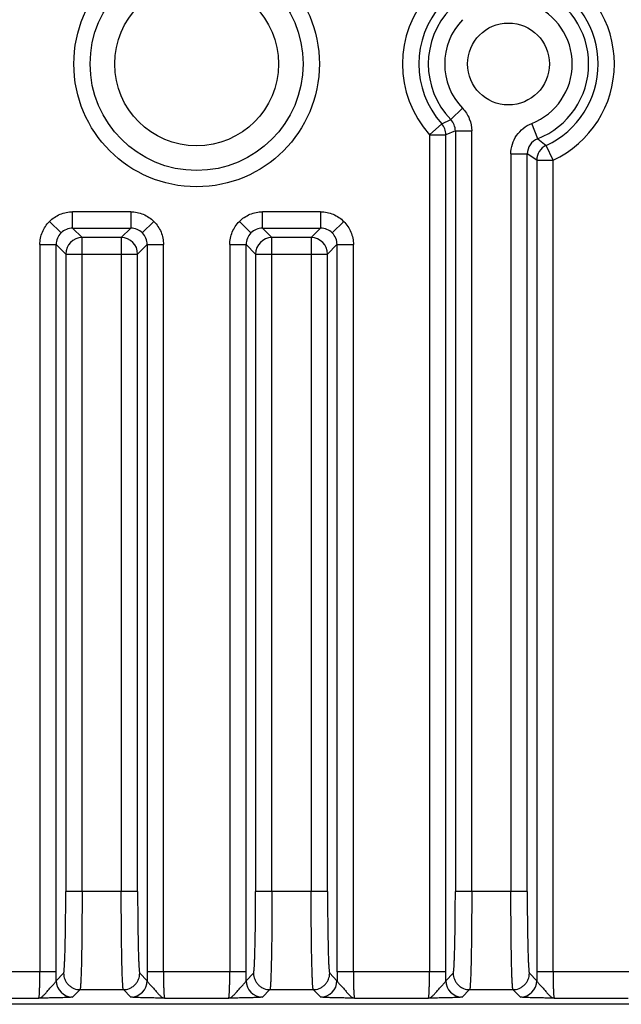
# Model space of a CAD drawing. Header units: inches. Extents: x 0 to 34, y 0 to 22.
# Tile 5 of 43: x 6.429 to 7.152, y 6.431 to 7.614. Entities that reach past the tile are written whole.
import ezdxf

# ---------------------------------------------------------------- set-up
doc = ezdxf.new("R2010")
doc.units = ezdxf.units.IN
doc.header["$LTSCALE"] = 1.87
doc.header["$MEASUREMENT"] = 0
doc.layers.get('0').update_dxf_attribs({"linetype": 'CONTINUOUS'})
doc.layers.add('DIMENSIONS', color=7, linetype='CONTINUOUS')
doc.styles.get("Standard").update_dxf_attribs({"font": 'txt', "width": 0.8})
doc.dimstyles.new('DIMSTYLE_8', dxfattribs={"dimtxt": 0.125, "dimasz": 0.18, "dimexe": 0.18, "dimexo": 0.0625, "dimgap": 0.09, "dimtad": 0, "dimtih": 1, "dimtoh": 1, "dimdec": 1, "dimdsep": 46, "dimtxsty": 'STANDARD', "dimblk": '_FILLED', "dimblk1": '_FILLED', "dimblk2": '_FILLED', "dimcen": 0.09, "dimadec": 0, "dimazin": 0, "dimtp": 0.1, "dimtm": 0.1, "dimtfac": 1, "dimtdec": 1, "dimtofl": 0, "dimtmove": 0, "dimatfit": 3, "dimldrblk": '_FILLED', "dimfxl": 1, "dimtolj": 1, "dimarcsym": 0})

# ---------------------------------------------------------------- blocks, each defined once
blk = doc.blocks.new('_FILLED')
at = {"color": 0, "linetype": 'BYBLOCK'}
blk.add_solid([(0, 0), (-1, 0.1736), (-1, -0.1736)], dxfattribs=at)
blk = doc.blocks.new('*D13')
at = {"layer": 'DIMENSIONS', "color": 2, "linetype": 'CONTINUOUS'}
for p, q in [((7.0612, 9.783), (3.8865, 9.783)), ((4.0115, 9.783), (4.0115, 8.4977)), ((4.0115, 6.431), (4.0115, 7.8415)), ((5.957, 6.431), (3.8865, 6.431))]:
    blk.add_line(p, q, dxfattribs=at)
at = {"layer": 'DIMENSIONS', "color": 2, "linetype": 'CONTINUOUS', "xscale": 0.18, "yscale": 0.18, "zscale": 0.18}
for p, rotation in [((4.0115, 9.783), 90), ((4.0115, 6.431), 270)]:
    blk.add_blockref('_FILLED', p, dxfattribs=dict(at, rotation=rotation))
at = {"layer": 'DIMENSIONS', "color": 2, "linetype": 'CONTINUOUS', "insert": (4.0115, 8.4352), "char_height": 0.125, "width": 0.6, "attachment_point": 2, "line_spacing_factor": 0.9}
blk.add_mtext('85.7\\P[3.37]\\PMAX', dxfattribs=at)

msp = doc.modelspace()

# ---------------------------------------------------------------- linework, layer by layer
at = {"color": 7, "linetype": 'CONTINUOUS'}
for p, q in [((6.9613, 7.5078), (6.9471, 7.4941)), ((6.9362, 7.4891), (6.9471, 7.4941)), ((6.9362, 7.4891), (6.9216, 7.476)), ((6.9526, 7.4805), (6.9412, 7.476)), ((6.9526, 7.4805), (6.9723, 7.4805)), ((6.9526, 7.4805), (6.9526, 6.5667)), ((6.9723, 6.5667), (6.9723, 7.4805)), ((7.0516, 7.4712), (7.0445, 7.4896)), ((6.9216, 7.476), (6.9412, 7.476)), ((6.9216, 7.476), (6.9216, 6.4699)), ((6.9412, 6.4699), (6.9412, 7.476)), ((7.0516, 7.4712), (7.0619, 7.4632)), ((7.0701, 7.4454), (7.0619, 7.4632)), ((7.0194, 7.4529), (7.0391, 7.4529)), ((7.0194, 7.4529), (7.0194, 6.5667)), ((7.0505, 7.4454), (7.0391, 7.4529)), ((7.0391, 6.5667), (7.0391, 7.4529)), ((7.0505, 7.4454), (7.0701, 7.4454)), ((7.0505, 7.4454), (7.0505, 6.4699)), ((7.0701, 6.4699), (7.0701, 7.4454)), ((6.4785, 7.3579), (6.4646, 7.3718)), ((6.5623, 7.3833), (6.4924, 7.3833)), ((6.4924, 7.3637), (6.4924, 7.3833)), ((6.5623, 7.3833), (6.5623, 7.3637)), ((6.5762, 7.3579), (6.5901, 7.3718)), ((6.7068, 7.3579), (6.6929, 7.3718)), ((6.7906, 7.3833), (6.7208, 7.3833)), ((6.7208, 7.3637), (6.7208, 7.3833)), ((6.7906, 7.3833), (6.7906, 7.3637)), ((6.8046, 7.3579), (6.8185, 7.3718)), ((6.4924, 7.3637), (6.5623, 7.3637)), ((6.4924, 7.3637), (6.5038, 7.3523)), ((6.5509, 7.3523), (6.5623, 7.3637)), ((6.7208, 7.3637), (6.7906, 7.3637)), ((6.7208, 7.3637), (6.7321, 7.3523)), ((6.7793, 7.3523), (6.7906, 7.3637)), ((6.5509, 7.3523), (6.5038, 7.3523)), ((6.5038, 6.5667), (6.5038, 7.3523)), ((6.5509, 7.3523), (6.5509, 6.5667)), ((6.7793, 7.3523), (6.7321, 7.3523)), ((6.7321, 6.5667), (6.7321, 7.3523)), ((6.7793, 7.3523), (6.7793, 6.5667)), ((6.4531, 7.344), (6.4727, 7.344)), ((6.4531, 7.344), (6.4531, 6.4699)), ((6.4841, 7.3326), (6.4727, 7.344)), ((6.4727, 6.4699), (6.4727, 7.344)), ((6.582, 7.344), (6.5706, 7.3326)), ((6.582, 7.344), (6.6016, 7.344)), ((6.582, 7.344), (6.582, 6.4699)), ((6.6016, 6.4699), (6.6016, 7.344)), ((6.6814, 7.344), (6.7011, 7.344)), ((6.6814, 7.344), (6.6814, 6.4699)), ((6.7124, 7.3326), (6.7011, 7.344)), ((6.7011, 6.4699), (6.7011, 7.344)), ((6.8103, 7.344), (6.7989, 7.3326)), ((6.8103, 7.344), (6.83, 7.344)), ((6.8103, 7.344), (6.8103, 6.4699)), ((6.83, 6.4699), (6.83, 7.344)), ((6.4841, 7.3326), (6.5706, 7.3326)), ((6.4841, 7.3326), (6.4841, 6.5667)), ((6.5706, 6.5667), (6.5706, 7.3326)), ((6.7124, 7.3326), (6.7989, 7.3326)), ((6.7124, 7.3326), (6.7124, 6.5667)), ((6.7989, 6.5667), (6.7989, 7.3326)), ((6.5706, 6.5667), (6.4841, 6.5667)), ((6.7989, 6.5667), (6.7124, 6.5667)), ((7.0391, 6.5667), (6.9526, 6.5667)), ((6.4727, 6.4699), (6.3418, 6.4699)), ((6.4727, 6.4594), (6.4816, 6.4683)), ((6.5731, 6.4683), (6.582, 6.4594)), ((6.7011, 6.4699), (6.582, 6.4699)), ((6.701, 6.4594), (6.7099, 6.4683)), ((6.8015, 6.4683), (6.8103, 6.4594)), ((6.9412, 6.4699), (6.8103, 6.4699)), ((6.9412, 6.4594), (6.9501, 6.4683)), ((7.0416, 6.4683), (7.0505, 6.4594)), ((7.1814, 6.4699), (7.0505, 6.4699)), ((6.3628, 6.4384), (6.4517, 6.4384)), ((6.5013, 6.4486), (6.4924, 6.4397)), ((6.5013, 6.4486), (6.5534, 6.4486)), ((6.5623, 6.4397), (6.5534, 6.4486)), ((6.6029, 6.4384), (6.6801, 6.4384)), ((6.7296, 6.4486), (6.7207, 6.4397)), ((6.7296, 6.4486), (6.7818, 6.4486)), ((6.7907, 6.4397), (6.7818, 6.4486)), ((6.8313, 6.4384), (6.9203, 6.4384)), ((6.9698, 6.4486), (6.9609, 6.4397)), ((6.9698, 6.4486), (7.0219, 6.4486)), ((7.0308, 6.4397), (7.0219, 6.4486)), ((7.0715, 6.4384), (7.1604, 6.4384)), ((7.2636, 6.431), (6.0195, 6.431))]:
    msp.add_line(p, q, dxfattribs=at)
for centre, radius in [((6.6415, 7.561), 0.1476), ((6.6415, 7.561), 0.128), ((6.6415, 7.561), 0.0984), ((7.0165, 7.561), 0.0492)]:
    msp.add_circle(centre, radius, dxfattribs=at)
for centre, radius, start, end in [((7.0165, 7.561), 0.1274, 294.8835, 65.1165), ((7.0165, 7.561), 0.1078, 294.8835, 65.1165), ((7.0165, 7.561), 0.1274, 138.1712, 221.8288), ((7.0165, 7.561), 0.0964, 291.3492, 68.6508), ((7.0165, 7.561), 0.1078, 138.1712, 221.8288), ((7.0165, 7.561), 0.0767, 291.3492, 68.6508), ((7.0165, 7.561), 0.0964, 136.0695, 223.9305), ((7.0165, 7.561), 0.0767, 136.0695, 223.9305), ((6.9329, 7.4805), 0.0197, 359.9798, 43.9487), ((6.9215, 7.476), 0.0197, 0.0163, 41.8125), ((7.0588, 7.4529), 0.0197, 111.3155, 180.037), ((7.0702, 7.4454), 0.0197, 114.9126, 179.9709), ((6.4924, 7.344), 0.0197, 89.9443, 180.0557), ((6.5623, 7.344), 0.0197, 359.9443, 90.0557), ((6.7207, 7.344), 0.0197, 89.9443, 180.0557), ((6.7907, 7.344), 0.0197, 359.9443, 90.0557), ((6.5038, 7.3326), 0.0197, 90.047, 179.953), ((6.5509, 7.3326), 0.0197, 0.047, 89.953), ((6.7321, 7.3326), 0.0197, 90.047, 179.953), ((6.7792, 7.3326), 0.0197, 0.047, 89.953), ((4.541, 6.4699), 1.9317, 359.6878, 0.0002), ((8.5061, 6.4699), 1.9241, 179.9992, 180.3128), ((4.7693, 6.4699), 1.9317, 359.6878, 0.0002), ((8.7345, 6.4699), 1.9241, 179.9992, 180.3128), ((5.0095, 6.4699), 1.9317, 359.6878, 0.0002), ((8.9746, 6.4699), 1.9241, 179.9992, 180.3128), ((6.4924, 6.4594), 0.0197, 180.0465, 269.9535), ((6.5623, 6.4594), 0.0197, 270.0465, 359.9535), ((6.7207, 6.4594), 0.0197, 180.0484, 269.9518), ((6.7906, 6.4594), 0.0197, 270.0465, 359.9535), ((6.9609, 6.4594), 0.0197, 180.0484, 269.9518), ((7.0308, 6.4594), 0.0197, 270.0465, 359.9535)]:
    msp.add_arc(centre, radius, start, end, dxfattribs=at)
for points, knots in [([(6.9613, 7.5078), (6.9647, 7.5042), (6.9703, 7.4956), (6.9723, 7.4855), (6.9723, 7.4805)], [0, 0, 0, 0, 0.5, 1, 1, 1, 1]), ([(7.0194, 7.4529), (7.0194, 7.4568), (7.0206, 7.4647), (7.0258, 7.4754), (7.0339, 7.4841), (7.0408, 7.4881), (7.0445, 7.4896)], [0, 0, 0, 0, 0.250137, 0.49981, 0.749954, 1, 1, 1, 1]), ([(6.4531, 7.344), (6.453, 7.3491), (6.4551, 7.3594), (6.4609, 7.3682), (6.4646, 7.3718)], [0, 0, 0, 0, 0.5, 1, 1, 1, 1]), ([(6.4646, 7.3718), (6.4682, 7.3754), (6.477, 7.3813), (6.4873, 7.3834), (6.4924, 7.3833)], [0, 0, 0, 0, 0.5, 1, 1, 1, 1]), ([(6.5623, 7.3833), (6.5674, 7.3834), (6.5777, 7.3813), (6.5865, 7.3754), (6.5901, 7.3718)], [0, 0, 0, 0, 0.5, 1, 1, 1, 1]), ([(6.5901, 7.3718), (6.5938, 7.3682), (6.5996, 7.3594), (6.6017, 7.3491), (6.6016, 7.344)], [0, 0, 0, 0, 0.5, 1, 1, 1, 1]), ([(6.6814, 7.344), (6.6814, 7.3491), (6.6835, 7.3594), (6.6893, 7.3682), (6.6929, 7.3718)], [0, 0, 0, 0, 0.5, 1, 1, 1, 1]), ([(6.6929, 7.3718), (6.6965, 7.3754), (6.7053, 7.3813), (6.7156, 7.3834), (6.7208, 7.3833)], [0, 0, 0, 0, 0.5, 1, 1, 1, 1]), ([(6.7906, 7.3833), (6.7958, 7.3834), (6.8061, 7.3813), (6.8149, 7.3754), (6.8185, 7.3718)], [0, 0, 0, 0, 0.5, 1, 1, 1, 1]), ([(6.8185, 7.3718), (6.8221, 7.3682), (6.8279, 7.3594), (6.83, 7.3491), (6.83, 7.344)], [0, 0, 0, 0, 0.5, 1, 1, 1, 1]), ([(6.4816, 6.4683), (6.4816, 6.4683), (6.4817, 6.4684), (6.4818, 6.4686), (6.4819, 6.4691), (6.482, 6.4698), (6.4821, 6.4707), (6.4822, 6.4718), (6.4823, 6.4732), (6.4824, 6.4748), (6.4826, 6.4773), (6.4828, 6.481), (6.483, 6.486), (6.4832, 6.4918), (6.4834, 6.4982), (6.4835, 6.5053), (6.4837, 6.513), (6.4838, 6.5211), (6.484, 6.5328), (6.4841, 6.548), (6.4841, 6.5604), (6.4841, 6.5667)], [0, 0, 0, 0, 0.00112, 0.002758, 0.007689, 0.014874, 0.024314, 0.035995, 0.049898, 0.066, 0.08428, 0.127226, 0.178282, 0.236936, 0.302678, 0.374954, 0.453046, 0.536197, 0.623648, 0.808257, 1, 1, 1, 1]), ([(6.5038, 6.5667), (6.5038, 6.5591), (6.5037, 6.5443), (6.5036, 6.526), (6.5035, 6.512), (6.5034, 6.5022), (6.5032, 6.493), (6.5031, 6.4845), (6.5029, 6.4768), (6.5027, 6.4699), (6.5025, 6.4639), (6.5023, 6.4594), (6.5021, 6.4564), (6.502, 6.4545), (6.5019, 6.4529), (6.5018, 6.4515), (6.5017, 6.4504), (6.5015, 6.4495), (6.5014, 6.449), (6.5013, 6.4487), (6.5013, 6.4486), (6.5013, 6.4486)], [0, 0, 0, 0, 0.191805, 0.376473, 0.463952, 0.547127, 0.62524, 0.697534, 0.763289, 0.821953, 0.873011, 0.915953, 0.934228, 0.950322, 0.964213, 0.975878, 0.985296, 0.992451, 0.997335, 0.998935, 1, 1, 1, 1]), ([(6.5534, 6.4486), (6.5534, 6.4486), (6.5534, 6.4487), (6.5533, 6.449), (6.5532, 6.4495), (6.553, 6.4504), (6.5529, 6.4515), (6.5528, 6.4529), (6.5527, 6.4545), (6.5526, 6.4564), (6.5524, 6.4594), (6.5522, 6.4639), (6.552, 6.4699), (6.5518, 6.4768), (6.5516, 6.4845), (6.5515, 6.493), (6.5513, 6.5022), (6.5512, 6.512), (6.5511, 6.526), (6.5509, 6.5443), (6.5509, 6.5591), (6.5509, 6.5667)], [0, 0, 0, 0, 0.001065, 0.002665, 0.007549, 0.014704, 0.024122, 0.035787, 0.049678, 0.065772, 0.084047, 0.126989, 0.178047, 0.236711, 0.302466, 0.37476, 0.452873, 0.536048, 0.623527, 0.808195, 1, 1, 1, 1]), ([(6.5706, 6.5667), (6.5706, 6.5604), (6.5706, 6.548), (6.5707, 6.5328), (6.5709, 6.5211), (6.571, 6.513), (6.5712, 6.5053), (6.5713, 6.4982), (6.5715, 6.4917), (6.5717, 6.486), (6.5719, 6.481), (6.5721, 6.4773), (6.5722, 6.4748), (6.5724, 6.4732), (6.5725, 6.4718), (6.5726, 6.4707), (6.5727, 6.4698), (6.5728, 6.4691), (6.5729, 6.4686), (6.573, 6.4684), (6.5731, 6.4683), (6.5731, 6.4683)], [0, 0, 0, 0, 0.191755, 0.376404, 0.463871, 0.54702, 0.625106, 0.697379, 0.763116, 0.821757, 0.872801, 0.915741, 0.93402, 0.950119, 0.964018, 0.975694, 0.98513, 0.992311, 0.997241, 0.99888, 1, 1, 1, 1]), ([(6.7099, 6.4683), (6.71, 6.4683), (6.71, 6.4684), (6.7101, 6.4686), (6.7102, 6.4691), (6.7103, 6.4698), (6.7104, 6.4707), (6.7106, 6.4718), (6.7107, 6.4732), (6.7108, 6.4748), (6.711, 6.4773), (6.7111, 6.481), (6.7114, 6.486), (6.7115, 6.4918), (6.7117, 6.4982), (6.7119, 6.5053), (6.712, 6.513), (6.7122, 6.5211), (6.7123, 6.5328), (6.7124, 6.548), (6.7124, 6.5604), (6.7124, 6.5667)], [0, 0, 0, 0, 0.00112, 0.002758, 0.007689, 0.014874, 0.024314, 0.035995, 0.049898, 0.066, 0.08428, 0.127226, 0.178282, 0.236936, 0.302678, 0.374954, 0.453046, 0.536197, 0.623648, 0.808257, 1, 1, 1, 1]), ([(6.7321, 6.5667), (6.7321, 6.5591), (6.7321, 6.5443), (6.732, 6.526), (6.7318, 6.512), (6.7317, 6.5022), (6.7316, 6.493), (6.7314, 6.4845), (6.7312, 6.4768), (6.731, 6.4699), (6.7308, 6.4639), (6.7306, 6.4594), (6.7305, 6.4564), (6.7304, 6.4545), (6.7302, 6.4529), (6.7301, 6.4515), (6.73, 6.4504), (6.7299, 6.4495), (6.7298, 6.449), (6.7297, 6.4487), (6.7296, 6.4486), (6.7296, 6.4486)], [0, 0, 0, 0, 0.191805, 0.376473, 0.463952, 0.547127, 0.62524, 0.697534, 0.763289, 0.821953, 0.873011, 0.915953, 0.934228, 0.950322, 0.964213, 0.975878, 0.985296, 0.992451, 0.997335, 0.998935, 1, 1, 1, 1]), ([(6.7818, 6.4486), (6.7817, 6.4486), (6.7817, 6.4487), (6.7816, 6.449), (6.7815, 6.4495), (6.7814, 6.4504), (6.7813, 6.4515), (6.7812, 6.4529), (6.781, 6.4545), (6.7809, 6.4564), (6.7808, 6.4594), (6.7806, 6.4639), (6.7804, 6.4699), (6.7802, 6.4768), (6.78, 6.4845), (6.7798, 6.493), (6.7797, 6.5022), (6.7796, 6.512), (6.7794, 6.526), (6.7793, 6.5443), (6.7793, 6.5591), (6.7793, 6.5667)], [0, 0, 0, 0, 0.001065, 0.002665, 0.007549, 0.014704, 0.024122, 0.035787, 0.049678, 0.065772, 0.084047, 0.126989, 0.178047, 0.236711, 0.302466, 0.37476, 0.452873, 0.536048, 0.623527, 0.808195, 1, 1, 1, 1]), ([(6.7989, 6.5667), (6.7989, 6.5604), (6.799, 6.548), (6.7991, 6.5328), (6.7992, 6.5211), (6.7994, 6.513), (6.7995, 6.5053), (6.7997, 6.4982), (6.7998, 6.4917), (6.8, 6.486), (6.8002, 6.481), (6.8004, 6.4773), (6.8006, 6.4748), (6.8007, 6.4732), (6.8008, 6.4718), (6.8009, 6.4707), (6.8011, 6.4698), (6.8012, 6.4691), (6.8013, 6.4686), (6.8014, 6.4684), (6.8014, 6.4683), (6.8015, 6.4683)], [0, 0, 0, 0, 0.191755, 0.376404, 0.463871, 0.54702, 0.625106, 0.697379, 0.763116, 0.821757, 0.872801, 0.915741, 0.93402, 0.950119, 0.964018, 0.975694, 0.98513, 0.992311, 0.997241, 0.99888, 1, 1, 1, 1]), ([(6.9501, 6.4683), (6.9501, 6.4683), (6.9502, 6.4684), (6.9503, 6.4686), (6.9504, 6.4691), (6.9505, 6.4698), (6.9506, 6.4707), (6.9507, 6.4718), (6.9508, 6.4732), (6.951, 6.4748), (6.9511, 6.4773), (6.9513, 6.481), (6.9515, 6.486), (6.9517, 6.4918), (6.9519, 6.4982), (6.952, 6.5053), (6.9522, 6.513), (6.9523, 6.5211), (6.9525, 6.5328), (6.9526, 6.548), (6.9526, 6.5604), (6.9526, 6.5667)], [0, 0, 0, 0, 0.00112, 0.002758, 0.007689, 0.014874, 0.024314, 0.035995, 0.049898, 0.066, 0.08428, 0.127226, 0.178282, 0.236936, 0.302678, 0.374954, 0.453046, 0.536197, 0.623648, 0.808257, 1, 1, 1, 1]), ([(6.9723, 6.5667), (6.9723, 6.5591), (6.9723, 6.5443), (6.9721, 6.526), (6.972, 6.512), (6.9719, 6.5022), (6.9717, 6.493), (6.9716, 6.4845), (6.9714, 6.4768), (6.9712, 6.4699), (6.971, 6.4639), (6.9708, 6.4594), (6.9706, 6.4564), (6.9705, 6.4545), (6.9704, 6.4529), (6.9703, 6.4515), (6.9702, 6.4504), (6.97, 6.4495), (6.9699, 6.449), (6.9698, 6.4487), (6.9698, 6.4486), (6.9698, 6.4486)], [0, 0, 0, 0, 0.191805, 0.376473, 0.463952, 0.547127, 0.62524, 0.697534, 0.763289, 0.821953, 0.873011, 0.915953, 0.934228, 0.950322, 0.964213, 0.975878, 0.985296, 0.992451, 0.997335, 0.998935, 1, 1, 1, 1]), ([(7.0219, 6.4486), (7.0219, 6.4486), (7.0219, 6.4487), (7.0218, 6.449), (7.0217, 6.4495), (7.0215, 6.4504), (7.0214, 6.4515), (7.0213, 6.4529), (7.0212, 6.4545), (7.0211, 6.4564), (7.0209, 6.4594), (7.0207, 6.4639), (7.0205, 6.4699), (7.0203, 6.4768), (7.0201, 6.4845), (7.02, 6.493), (7.0198, 6.5022), (7.0197, 6.512), (7.0196, 6.526), (7.0195, 6.5443), (7.0194, 6.5591), (7.0194, 6.5667)], [0, 0, 0, 0, 0.001065, 0.002665, 0.007549, 0.014704, 0.024122, 0.035787, 0.049678, 0.065772, 0.084047, 0.126989, 0.178047, 0.236711, 0.302466, 0.37476, 0.452873, 0.536048, 0.623527, 0.808195, 1, 1, 1, 1]), ([(7.0391, 6.5667), (7.0391, 6.5604), (7.0391, 6.548), (7.0392, 6.5328), (7.0394, 6.5211), (7.0395, 6.513), (7.0397, 6.5053), (7.0398, 6.4982), (7.04, 6.4917), (7.0402, 6.486), (7.0404, 6.481), (7.0406, 6.4773), (7.0408, 6.4748), (7.0409, 6.4732), (7.041, 6.4718), (7.0411, 6.4707), (7.0412, 6.4698), (7.0413, 6.4691), (7.0414, 6.4686), (7.0415, 6.4684), (7.0416, 6.4683), (7.0416, 6.4683)], [0, 0, 0, 0, 0.191755, 0.376404, 0.463871, 0.54702, 0.625106, 0.697379, 0.763116, 0.821757, 0.872801, 0.915741, 0.93402, 0.950119, 0.964018, 0.975694, 0.98513, 0.992311, 0.997241, 0.99888, 1, 1, 1, 1]), ([(6.4517, 6.4384), (6.4518, 6.4385), (6.4518, 6.4385), (6.4519, 6.4387), (6.4519, 6.4389), (6.452, 6.4394), (6.4521, 6.4401), (6.4523, 6.4412), (6.4524, 6.4425), (6.4525, 6.4441), (6.4526, 6.4459), (6.4527, 6.4488), (6.4529, 6.4529), (6.453, 6.4582), (6.453, 6.464), (6.4531, 6.4679), (6.4531, 6.4699)], [0, 0, 0, 0, 0.003167, 0.008321, 0.015647, 0.025189, 0.050922, 0.085389, 0.128309, 0.179304, 0.237912, 0.303597, 0.453718, 0.624125, 0.808503, 1, 1, 1, 1]), ([(6.4816, 6.4683), (6.4816, 6.4658), (6.4823, 6.462), (6.4847, 6.4574), (6.4873, 6.4543), (6.4904, 6.4517), (6.495, 6.4493), (6.4988, 6.4486), (6.5013, 6.4486)], [0, 0, 0, 0, 0.239462, 0.36844, 0.5, 0.631559, 0.760538, 1, 1, 1, 1]), ([(6.5534, 6.4486), (6.5559, 6.4486), (6.5597, 6.4493), (6.5643, 6.4517), (6.5674, 6.4543), (6.57, 6.4574), (6.5724, 6.462), (6.5731, 6.4658), (6.5731, 6.4683)], [0, 0, 0, 0, 0.239462, 0.368441, 0.5, 0.631559, 0.760538, 1, 1, 1, 1]), ([(6.6016, 6.4699), (6.6016, 6.4679), (6.6017, 6.464), (6.6017, 6.4582), (6.6018, 6.4529), (6.602, 6.4488), (6.6021, 6.4459), (6.6022, 6.4441), (6.6023, 6.4425), (6.6024, 6.4412), (6.6025, 6.4401), (6.6027, 6.4394), (6.6027, 6.4389), (6.6028, 6.4387), (6.6029, 6.4385), (6.6029, 6.4385), (6.6029, 6.4384)], [0, 0, 0, 0, 0.191497, 0.375875, 0.546282, 0.696403, 0.762088, 0.820696, 0.871691, 0.914611, 0.949078, 0.974811, 0.984353, 0.991679, 0.996833, 1, 1, 1, 1]), ([(6.6801, 6.4384), (6.6801, 6.4385), (6.6802, 6.4385), (6.6802, 6.4387), (6.6803, 6.4389), (6.6804, 6.4394), (6.6805, 6.4401), (6.6806, 6.4412), (6.6807, 6.4425), (6.6808, 6.4441), (6.6809, 6.4459), (6.6811, 6.4488), (6.6812, 6.4529), (6.6813, 6.4582), (6.6814, 6.464), (6.6814, 6.4679), (6.6814, 6.4699)], [0, 0, 0, 0, 0.003167, 0.008321, 0.015647, 0.025189, 0.050922, 0.085389, 0.128309, 0.179304, 0.237912, 0.303597, 0.453718, 0.624125, 0.808503, 1, 1, 1, 1]), ([(6.7099, 6.4683), (6.7099, 6.4658), (6.7107, 6.462), (6.7131, 6.4574), (6.7156, 6.4543), (6.7188, 6.4517), (6.7233, 6.4493), (6.7272, 6.4486), (6.7296, 6.4486)], [0, 0, 0, 0, 0.239462, 0.36844, 0.5, 0.631559, 0.760538, 1, 1, 1, 1]), ([(6.7818, 6.4486), (6.7842, 6.4486), (6.7881, 6.4493), (6.7926, 6.4517), (6.7958, 6.4543), (6.7983, 6.4574), (6.8007, 6.462), (6.8015, 6.4658), (6.8015, 6.4683)], [0, 0, 0, 0, 0.239462, 0.368441, 0.5, 0.631559, 0.760538, 1, 1, 1, 1]), ([(6.83, 6.4699), (6.83, 6.4679), (6.83, 6.464), (6.8301, 6.4582), (6.8302, 6.4529), (6.8303, 6.4488), (6.8305, 6.4459), (6.8306, 6.4441), (6.8307, 6.4425), (6.8308, 6.4412), (6.8309, 6.4401), (6.831, 6.4394), (6.8311, 6.4389), (6.8312, 6.4387), (6.8312, 6.4385), (6.8313, 6.4385), (6.8313, 6.4384)], [0, 0, 0, 0, 0.191497, 0.375875, 0.546282, 0.696403, 0.762088, 0.820696, 0.871691, 0.914611, 0.949078, 0.974811, 0.984353, 0.991679, 0.996833, 1, 1, 1, 1]), ([(6.9203, 6.4384), (6.9203, 6.4385), (6.9203, 6.4385), (6.9204, 6.4387), (6.9205, 6.4389), (6.9205, 6.4394), (6.9207, 6.4401), (6.9208, 6.4412), (6.9209, 6.4425), (6.921, 6.4441), (6.9211, 6.4459), (6.9212, 6.4488), (6.9214, 6.4529), (6.9215, 6.4582), (6.9215, 6.464), (6.9216, 6.4679), (6.9216, 6.4699)], [0, 0, 0, 0, 0.003167, 0.008321, 0.015647, 0.025189, 0.050922, 0.085389, 0.128309, 0.179304, 0.237912, 0.303597, 0.453718, 0.624125, 0.808503, 1, 1, 1, 1]), ([(6.9501, 6.4683), (6.9501, 6.4658), (6.9508, 6.462), (6.9532, 6.4574), (6.9558, 6.4543), (6.9589, 6.4517), (6.9635, 6.4493), (6.9673, 6.4486), (6.9698, 6.4486)], [0, 0, 0, 0, 0.239462, 0.36844, 0.5, 0.631559, 0.760538, 1, 1, 1, 1]), ([(7.0219, 6.4486), (7.0244, 6.4486), (7.0282, 6.4493), (7.0328, 6.4517), (7.0359, 6.4543), (7.0385, 6.4574), (7.0409, 6.462), (7.0416, 6.4658), (7.0416, 6.4683)], [0, 0, 0, 0, 0.239462, 0.368441, 0.5, 0.631559, 0.760538, 1, 1, 1, 1]), ([(7.0701, 6.4699), (7.0701, 6.4679), (7.0702, 6.464), (7.0702, 6.4582), (7.0703, 6.4529), (7.0705, 6.4488), (7.0706, 6.4459), (7.0707, 6.4441), (7.0708, 6.4425), (7.0709, 6.4412), (7.0711, 6.4401), (7.0712, 6.4394), (7.0713, 6.4389), (7.0713, 6.4387), (7.0714, 6.4385), (7.0714, 6.4385), (7.0715, 6.4384)], [0, 0, 0, 0, 0.191497, 0.375875, 0.546282, 0.696403, 0.762088, 0.820696, 0.871691, 0.914611, 0.949078, 0.974811, 0.984353, 0.991679, 0.996833, 1, 1, 1, 1]), ([(6.4517, 6.4384), (6.4526, 6.4385), (6.4545, 6.4392), (6.4566, 6.4408), (6.4583, 6.4425), (6.4602, 6.4446), (6.4627, 6.4475), (6.4652, 6.4505), (6.4674, 6.4529), (6.4689, 6.4545), (6.4703, 6.4559), (6.4715, 6.4572), (6.4722, 6.4582), (6.4726, 6.4589), (6.4727, 6.4592), (6.4727, 6.4594)], [0, 0, 0, 0, 0.087595, 0.195172, 0.257978, 0.326641, 0.47804, 0.639266, 0.718687, 0.794039, 0.86244, 0.921007, 0.967112, 0.985148, 1, 1, 1, 1]), ([(6.582, 6.4594), (6.582, 6.4592), (6.5821, 6.4589), (6.5825, 6.4582), (6.5832, 6.4572), (6.5844, 6.4559), (6.5858, 6.4545), (6.5873, 6.4529), (6.5895, 6.4505), (6.592, 6.4475), (6.5945, 6.4446), (6.5964, 6.4425), (6.5981, 6.4408), (6.6002, 6.4392), (6.6021, 6.4385), (6.6029, 6.4384)], [0, 0, 0, 0, 0.014829, 0.032861, 0.07897, 0.13755, 0.20596, 0.281315, 0.36073, 0.521954, 0.673355, 0.742018, 0.804822, 0.912367, 1, 1, 1, 1]), ([(6.6801, 6.4384), (6.681, 6.4385), (6.6829, 6.4392), (6.6849, 6.4408), (6.6866, 6.4425), (6.6886, 6.4446), (6.691, 6.4475), (6.6936, 6.4505), (6.6957, 6.4529), (6.6973, 6.4545), (6.6987, 6.4559), (6.6998, 6.4572), (6.7006, 6.4582), (6.7009, 6.4589), (6.701, 6.4592), (6.701, 6.4594)], [0, 0, 0, 0, 0.087626, 0.195184, 0.257983, 0.326647, 0.478046, 0.63927, 0.718689, 0.79404, 0.862447, 0.921021, 0.967129, 0.98516, 1, 1, 1, 1]), ([(6.8103, 6.4594), (6.8104, 6.4592), (6.8105, 6.4589), (6.8108, 6.4582), (6.8116, 6.4572), (6.8127, 6.4559), (6.8141, 6.4545), (6.8157, 6.4529), (6.8178, 6.4505), (6.8204, 6.4475), (6.8228, 6.4446), (6.8247, 6.4425), (6.8264, 6.4408), (6.8285, 6.4392), (6.8304, 6.4385), (6.8313, 6.4384)], [0, 0, 0, 0, 0.014829, 0.032861, 0.07897, 0.13755, 0.20596, 0.281315, 0.36073, 0.521954, 0.673355, 0.742018, 0.804822, 0.912367, 1, 1, 1, 1]), ([(6.9203, 6.4384), (6.9211, 6.4385), (6.923, 6.4392), (6.9251, 6.4408), (6.9268, 6.4425), (6.9287, 6.4446), (6.9312, 6.4475), (6.9337, 6.4505), (6.9359, 6.4529), (6.9374, 6.4545), (6.9388, 6.4559), (6.94, 6.4572), (6.9407, 6.4582), (6.9411, 6.4589), (6.9412, 6.4592), (6.9412, 6.4594)], [0, 0, 0, 0, 0.087626, 0.195184, 0.257983, 0.326647, 0.478046, 0.63927, 0.718689, 0.79404, 0.862447, 0.921021, 0.967129, 0.98516, 1, 1, 1, 1]), ([(7.0505, 6.4594), (7.0505, 6.4592), (7.0506, 6.4589), (7.051, 6.4582), (7.0517, 6.4572), (7.0529, 6.4559), (7.0543, 6.4545), (7.0558, 6.4529), (7.058, 6.4505), (7.0605, 6.4475), (7.063, 6.4446), (7.0649, 6.4425), (7.0666, 6.4408), (7.0687, 6.4392), (7.0706, 6.4385), (7.0715, 6.4384)], [0, 0, 0, 0, 0.014835, 0.03287, 0.078978, 0.137554, 0.205961, 0.281314, 0.360731, 0.521955, 0.673354, 0.742017, 0.80482, 0.912369, 1, 1, 1, 1]), ([(6.4924, 6.4397), (6.4924, 6.4397), (6.4922, 6.4396), (6.492, 6.4396), (6.4917, 6.4395), (6.4913, 6.4395), (6.4908, 6.4394), (6.4899, 6.4394), (6.4886, 6.4393), (6.4867, 6.4392), (6.4845, 6.4391), (6.4821, 6.439), (6.4793, 6.4389), (6.4763, 6.4388), (6.472, 6.4388), (6.4663, 6.4386), (6.4591, 6.4385), (6.4542, 6.4385), (6.4517, 6.4384)], [0, 0, 0, 0, 0.002972, 0.00837, 0.016247, 0.026584, 0.039338, 0.054459, 0.091597, 0.137525, 0.191479, 0.252679, 0.320379, 0.393811, 0.472088, 0.639846, 0.817492, 1, 1, 1, 1]), ([(6.6029, 6.4384), (6.6005, 6.4385), (6.5956, 6.4385), (6.5884, 6.4386), (6.5827, 6.4388), (6.5784, 6.4388), (6.5754, 6.4389), (6.5726, 6.439), (6.5702, 6.4391), (6.568, 6.4392), (6.5661, 6.4393), (6.5648, 6.4394), (6.5639, 6.4394), (6.5634, 6.4395), (6.563, 6.4395), (6.5627, 6.4396), (6.5625, 6.4396), (6.5623, 6.4397), (6.5623, 6.4397)], [0, 0, 0, 0, 0.182508, 0.360154, 0.527912, 0.606189, 0.679621, 0.747321, 0.808521, 0.862475, 0.908403, 0.945541, 0.960662, 0.973416, 0.983753, 0.99163, 0.997028, 1, 1, 1, 1]), ([(6.7207, 6.4397), (6.7207, 6.4397), (6.7206, 6.4396), (6.7204, 6.4396), (6.7201, 6.4395), (6.7196, 6.4395), (6.7191, 6.4394), (6.7182, 6.4394), (6.7169, 6.4393), (6.7151, 6.4392), (6.7129, 6.4391), (6.7104, 6.439), (6.7077, 6.4389), (6.7047, 6.4388), (6.7004, 6.4388), (6.6946, 6.4386), (6.6875, 6.4385), (6.6826, 6.4385), (6.6801, 6.4384)], [0, 0, 0, 0, 0.002966, 0.008358, 0.016238, 0.026575, 0.039329, 0.05445, 0.091589, 0.137517, 0.191472, 0.252672, 0.320374, 0.393806, 0.472085, 0.639844, 0.817492, 1, 1, 1, 1]), ([(6.8313, 6.4384), (6.8288, 6.4385), (6.8239, 6.4385), (6.8168, 6.4386), (6.811, 6.4388), (6.8067, 6.4388), (6.8037, 6.4389), (6.801, 6.439), (6.7985, 6.4391), (6.7963, 6.4392), (6.7945, 6.4393), (6.7931, 6.4394), (6.7923, 6.4394), (6.7917, 6.4395), (6.7913, 6.4395), (6.791, 6.4396), (6.7908, 6.4396), (6.7907, 6.4397), (6.7907, 6.4397)], [0, 0, 0, 0, 0.182508, 0.360154, 0.527912, 0.606189, 0.679621, 0.747321, 0.808521, 0.862475, 0.908403, 0.945541, 0.960662, 0.973416, 0.983753, 0.99163, 0.997028, 1, 1, 1, 1]), ([(6.9609, 6.4397), (6.9609, 6.4397), (6.9607, 6.4396), (6.9605, 6.4396), (6.9602, 6.4395), (6.9598, 6.4395), (6.9593, 6.4394), (6.9584, 6.4394), (6.9571, 6.4393), (6.9552, 6.4392), (6.953, 6.4391), (6.9506, 6.439), (6.9478, 6.4389), (6.9448, 6.4388), (6.9405, 6.4388), (6.9348, 6.4386), (6.9276, 6.4385), (6.9227, 6.4385), (6.9203, 6.4384)], [0, 0, 0, 0, 0.002966, 0.008358, 0.016238, 0.026575, 0.039329, 0.05445, 0.091589, 0.137517, 0.191472, 0.252672, 0.320374, 0.393806, 0.472085, 0.639844, 0.817492, 1, 1, 1, 1]), ([(7.0715, 6.4384), (7.069, 6.4385), (7.0641, 6.4385), (7.0569, 6.4386), (7.0512, 6.4388), (7.0469, 6.4388), (7.0439, 6.4389), (7.0411, 6.439), (7.0387, 6.4391), (7.0365, 6.4392), (7.0346, 6.4393), (7.0333, 6.4394), (7.0324, 6.4394), (7.0319, 6.4395), (7.0315, 6.4395), (7.0312, 6.4396), (7.031, 6.4396), (7.0308, 6.4397), (7.0308, 6.4397)], [0, 0, 0, 0, 0.182508, 0.360154, 0.527912, 0.606189, 0.679621, 0.747321, 0.808521, 0.862475, 0.908403, 0.945541, 0.960662, 0.973416, 0.983753, 0.99163, 0.997028, 1, 1, 1, 1])]:
    msp.add_open_spline(points, degree=3, knots=knots, dxfattribs=at)

# ---------------------------------------------------------------- dimensions: what is measured, and where the dimension line sits
at = {"layer": 'DIMENSIONS', "color": 2, "linetype": 'CONTINUOUS'}
dim = msp.add_linear_dim(base=(4.0115, 6.431), p1=(7.0612, 9.783), p2=(5.957, 6.431), angle=270, text='85.7\\P[3.37]\\PMAX', dimstyle='DIMSTYLE_8', dxfattribs=at)
dim.commit()
dim.dimension.update_dxf_attribs({"geometry": '*D13', "text_midpoint": (3.7115, 8.1696), "dimtype": 160})

doc.saveas('drawing.dxf')
